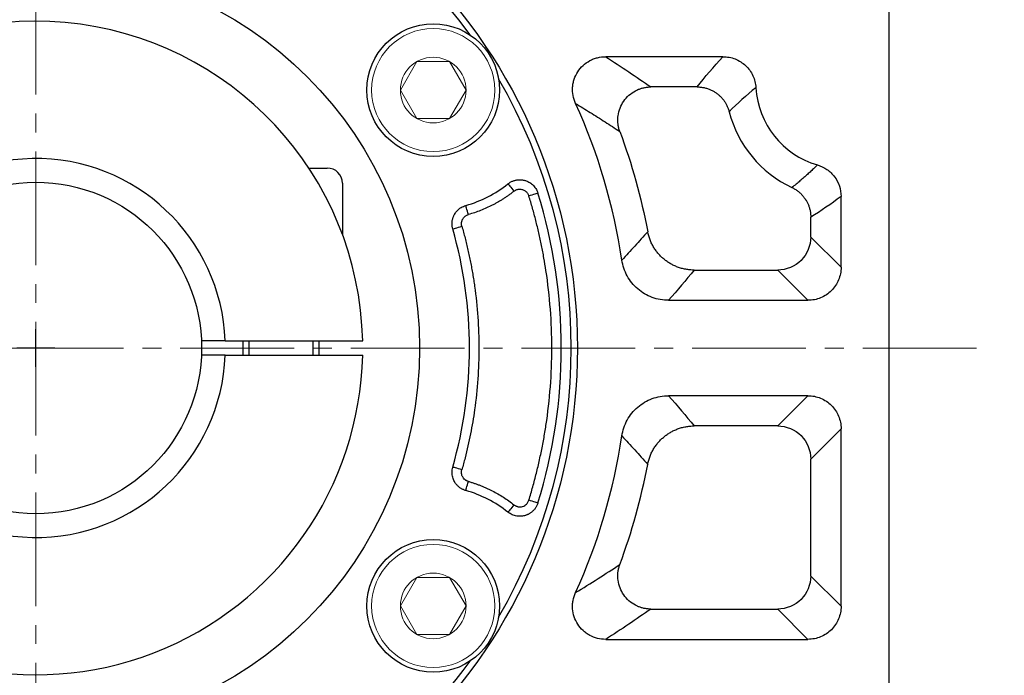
# Model space of a CAD drawing. Header units: millimetres. Extents: x 225 to 1476, y 239 to 1123.
# Tile 8 of 18: x 444 to 548, y 768 to 837. Entities that reach past the tile are written whole.
import ezdxf

# ---------------------------------------------------------------- set-up
doc = ezdxf.new("R2010")
doc.units = ezdxf.units.MM
doc.linetypes.add('点画线', pattern=[18, 12, -2, 2, -2])
for name, color, linetype, lineweight in [('7中心线层', 7, '点画线', 18), ('尺寸线', 1, 'Continuous', 18), ('标注线', 3, 'Continuous', 15), ('粗实线', 7, 'Continuous', 40), ('细实线', 211, 'Continuous', 18)]:
    doc.layers.add(name, color=color, linetype=linetype, lineweight=lineweight)
doc.styles.add('工程字', font='gbenor.shx', dxfattribs={"bigfont": 'gbcbig.shx'})
doc.dimstyles.new('ISO-25', dxfattribs={"dimtxt": 2.5, "dimasz": 2.5, "dimexe": 1.25, "dimexo": 0.625, "dimtad": 1, "dimtxsty": 'Standard', "dimcen": 2.5, "dimadec": 0, "dimazin": 0, "dimtfac": 1, "dimtmove": 0, "dimatfit": 3, "dimfxl": 1, "dimarcsym": 0})
doc.dimstyles.new('ISO-25-1', dxfattribs={"dimtxt": 9, "dimasz": 3.5, "dimexe": 1.25, "dimexo": 1, "dimgap": 1.5, "dimtad": 1, "dimtoh": 1, "dimtxsty": '工程字', "dimcen": 2, "dimadec": 0, "dimazin": 0, "dimtfac": 1, "dimtmove": 0, "dimatfit": 3, "dimfxl": 1, "dimarcsym": 0})

# ---------------------------------------------------------------- blocks, each defined once
blk = doc.blocks.new('*D93')
at = {"layer": 'Defpoints', "color": 0}
for p in [(517.03, 892.55), (517.03, 712.55), (569.46, 712.55)]:
    blk.add_point(p, dxfattribs=at)
at = {"layer": '标注线', "color": 0, "lineweight": -2}
for p, q in [((517.66, 892.55), (570.71, 892.55)), ((569.46, 890.05), (569.46, 715.05)), ((517.66, 712.55), (570.71, 712.55))]:
    blk.add_line(p, q, dxfattribs=at)
at = {"layer": '标注线', "color": 0}
for points in [[(569.88, 890.05), (569.04, 890.05), (569.46, 892.55)], [(569.04, 715.05), (569.88, 715.05), (569.46, 712.55)]]:
    blk.add_solid(points, dxfattribs=at)
at = {"layer": '标注线', "color": 0, "insert": (563.46, 802.55), "char_height": 10, "attachment_point": 5, "rotation": 90}
blk.add_mtext('180', dxfattribs=at)
blk = doc.blocks.new('*D95')
at = {"layer": 'Defpoints', "color": 0}
for p in [(521.28, 867.73), (369.61, 737.36)]:
    blk.add_point(p, dxfattribs=at)
at = {"layer": '标注线', "color": 0, "lineweight": -2}
for p, q in [((445.44, 800.55), (445.44, 804.55)), ((443.44, 802.55), (447.44, 802.55)), ((334.15, 706.88), (366.95, 735.08)), ((307.39, 706.88), (334.15, 706.88))]:
    blk.add_line(p, q, dxfattribs=at)
at = {"layer": '标注线', "color": 0}
blk.add_solid([(367.33, 734.64), (366.57, 735.52), (369.61, 737.36)], dxfattribs=at)
at = {"layer": '标注线', "color": 0, "insert": (317.52, 712.88), "char_height": 9, "attachment_point": 5, "style": '工程字'}
blk.add_mtext('∅200', dxfattribs=at)
blk = doc.blocks.new('*D96')
at = {"layer": 'Defpoints', "color": 0}
for p in [(525.26, 885.34), (365.63, 719.75)]:
    blk.add_point(p, dxfattribs=at)
at = {"layer": '尺寸线', "color": 0, "lineweight": -2}
for p, q in [((544.17, 904.96), (527.69, 887.86)), ((570.93, 904.96), (544.17, 904.96)), ((445.44, 800.55), (445.44, 804.55)), ((443.44, 802.55), (447.44, 802.55))]:
    blk.add_line(p, q, dxfattribs=at)
at = {"layer": '尺寸线', "color": 0}
blk.add_solid([(527.27, 888.26), (528.11, 887.46), (525.26, 885.34)], dxfattribs=at)
at = {"layer": '尺寸线', "color": 0, "lineweight": 25, "insert": (560.8, 910.96), "char_height": 9, "attachment_point": 5, "style": '工程字'}
blk.add_mtext('∅230{}{{\\H0.7x;}{}}', dxfattribs=at)
blk = doc.blocks.new('*D98')
at = {"layer": 'Defpoints', "color": 0}
for p in [(445.44, 901.79), (501.17, 746.82), (531.14, 716.85), (445.44, 703.3), (477.47, 683.02)]:
    blk.add_point(p, dxfattribs=at)
at = {"layer": '标注线', "color": 0, "lineweight": -2}
for p, q in [((531.59, 716.4), (533.83, 714.16)), ((445.44, 702.67), (445.44, 677.56))]:
    blk.add_line(p, q, dxfattribs=at)
blk.add_arc((445.44, 802.55), 123.74, 271.1576, 313.8424, dxfattribs=at)
at = {"layer": '标注线', "color": 0}
for points in [[(531.45, 713), (530.87, 713.6), (532.94, 715.05)], [(447.94, 679.25), (447.95, 678.41), (445.44, 678.81)]]:
    blk.add_solid(points, dxfattribs=at)
at = {"layer": '标注线', "color": 0, "insert": (499.42, 697.9), "char_height": 10, "attachment_point": 5, "rotation": 27.2834}
blk.add_mtext('45%%d', dxfattribs=at)

msp = doc.modelspace()

# ---------------------------------------------------------------- linework, layer by layer
at = {"layer": '7中心线层'}
for p, q in [((445.4449, 703.2975), (445.4449, 901.793)), ((544.6927, 802.5452), (323.6711, 802.5452))]:
    msp.add_line(p, q, dxfattribs=at)
at = {"layer": '粗实线', "color": 0, "lineweight": 30}
for p, q in [((535.4449, 874.1343), (535.4449, 730.9561)), ((465.4308, 803.2952), (462.9288, 803.2952)), ((465.4308, 803.2952), (479.9367, 803.2952)), ((465.4308, 801.7952), (462.9288, 801.7952)), ((465.4308, 801.7952), (479.9367, 801.7952))]:
    msp.add_line(p, q, dxfattribs=at)
for centre, radius in [((445.4449, 802.5452), 57.15), ((445.4449, 802.5452), 40.5), ((487.3784, 829.7772), 7), ((445.4449, 802.5452), 17.5), ((487.3784, 775.3133), 7)]:
    msp.add_circle(centre, radius, dxfattribs=at)
for radius, start, end in [(56.5, 35.800973, 99.199034), (34.5, 1.245659, 168.438501), (56.5, 329.800973, 30.199032), (20, 2.149096, 357.850904), (34.5, 223.561499, 358.754341), (56.5, 215.800973, 279.199034), (56.5, 284.800972, 324.199032)]:
    msp.add_arc((445.4449, 802.5452), radius, start, end, dxfattribs=at)
at = {"layer": '细实线', "color": 0, "lineweight": -3}
for p, q in [((517.9496, 833.3016), (505.5788, 833.3016)), ((515.2332, 830.11), (510.3416, 830.11)), ((530.4101, 811.0715), (530.4101, 818.5405)), ((527.2185, 814.2631), (527.2185, 816.348)), ((530.4101, 811.0715), (527.2185, 814.2631)), ((514.9135, 810.7716), (523.727, 810.7716)), ((526.9187, 807.58), (523.727, 810.7716)), ((512.2195, 807.58), (526.9187, 807.58)), ((526.9186, 797.5105), (512.2195, 797.5105)), ((526.9186, 797.5105), (523.727, 794.3188)), ((523.727, 794.3188), (514.9135, 794.3188)), ((530.4101, 794.019), (527.2185, 790.8274)), ((530.4101, 775.2803), (530.4101, 794.019)), ((527.2185, 778.4719), (527.2185, 790.8274)), ((530.4101, 775.2803), (527.2185, 778.4719)), ((510.3416, 774.9805), (523.727, 774.9805)), ((523.727, 774.9805), (526.9186, 771.7888)), ((505.5788, 771.7888), (526.9186, 771.7888))]:
    msp.add_line(p, q, dxfattribs=at)
at = {"layer": '细实线', "color": 0, "lineweight": -2}
for p, q in [((474.2416, 821.5452), (476.1946, 821.5452)), ((477.7946, 819.9452), (477.7946, 814.5347)), ((467.2946, 803.2952), (467.2946, 801.7952)), ((467.9196, 803.2952), (467.9196, 801.7952)), ((474.6696, 803.2952), (474.6696, 801.7952)), ((475.2946, 803.2952), (475.2946, 801.7952))]:
    msp.add_line(p, q, dxfattribs=at)
at = {"layer": '细实线'}
for points in [[(483.9134, 829.7772), (485.6455, 832.7772), (489.1113, 832.7772), (490.8434, 829.7772)], [(483.9134, 829.7772), (485.6455, 826.7772), (489.1113, 826.7772), (490.8434, 829.7772)], [(483.9134, 775.3133), (485.6455, 778.3133), (489.1113, 778.3133), (490.8434, 775.3133)], [(483.9134, 775.3133), (485.6455, 772.3133), (489.1113, 772.3133), (490.8434, 775.3133)]]:
    msp.add_lwpolyline(points, dxfattribs=at)
at = {"layer": '细实线', "color": 0, "lineweight": -3, "flags": 128}
for points in [[(495.2694, 819.8768), (495.285, 819.8573), (495.3229, 819.8097), (495.3817, 819.7359), (495.4593, 819.6385), (495.5528, 819.5212), (495.6588, 819.3883), (495.7734, 819.2445), (495.8923, 819.0953)], [(497.4703, 818.6082), (497.6536, 818.6649), (497.8302, 818.7194), (497.9933, 818.7697), (498.137, 818.8141), (498.256, 818.8508), (498.3457, 818.8785), (498.4029, 818.8962), (498.4255, 818.9032)], [(491.0904, 816.6315), (491.0386, 816.8151), (490.9886, 816.992), (490.9424, 817.1556), (490.9017, 817.3), (490.8678, 817.4198), (490.8422, 817.5106), (490.8257, 817.5692), (490.8189, 817.5933)], [(489.4402, 815.1204), (489.4643, 815.1273), (489.5227, 815.144), (489.6135, 815.1699), (489.7332, 815.2041), (489.8774, 815.2454), (490.0409, 815.2921), (490.2176, 815.3426), (490.4011, 815.395)], [(490.4011, 789.6954), (490.2177, 789.7479), (490.0409, 789.7984), (489.8774, 789.8451), (489.7332, 789.8863), (489.6135, 789.9206), (489.5227, 789.9465), (489.4643, 789.9632), (489.4402, 789.9701)], [(490.8189, 787.4972), (490.8257, 787.5213), (490.8422, 787.5798), (490.8678, 787.6707), (490.9017, 787.7905), (490.9424, 787.9349), (490.9886, 788.0985), (491.0386, 788.2754), (491.0904, 788.459)], [(498.4255, 786.1873), (498.4029, 786.1943), (498.3457, 786.2119), (498.256, 786.2397), (498.137, 786.2764), (497.9933, 786.3208), (497.8302, 786.3711), (497.6536, 786.4256), (497.4703, 786.4822)], [(495.8923, 785.9952), (495.7734, 785.8459), (495.6588, 785.7022), (495.5528, 785.5693), (495.4593, 785.4519), (495.3817, 785.3546), (495.3229, 785.2808), (495.285, 785.2332), (495.2694, 785.2136)]]:
    msp.add_lwpolyline(points, dxfattribs=at)
at = {"layer": '细实线'}
for centre, radius in [((487.3784, 829.7772), 6.5), ((487.3784, 829.7772), 3.465), ((487.3784, 775.3133), 6.5), ((487.3784, 775.3133), 3.465)]:
    msp.add_circle(centre, radius, dxfattribs=at)
at = {"layer": '细实线', "color": 0, "lineweight": -3}
for centre, radius, start, end in [((530.4449, 830.5452), 9.0348, 183.321197, 253.718211), ((445.4449, 802.5452), 62.5348, 8.536128, 24.389716), ((530.4449, 830.5452), 12.2264, 194.438967, 244.74324), ((487.3784, 829.7772), 12.6604, 285.768384, 308.556326), ((445.4449, 802.5452), 55.4484, 342.841768, 17.158238), ((445.4449, 802.5452), 45.7572, 344.048523, 15.951483), ((445.4449, 802.5452), 62.5348, 335.610301, 351.463873), ((445.4449, 802.5452), 65.7264, 339.647792, 349.229951), ((487.3784, 775.3133), 12.6604, 51.44368, 74.231622)]:
    msp.add_arc(centre, radius, start, end, dxfattribs=at)
at = {"layer": '细实线', "color": 0, "lineweight": -2}
msp.add_arc((476.1946, 819.9452), 1.6, 0, 90, dxfattribs=at)
at = {"layer": '细实线', "color": 0, "lineweight": -3}
for points, knots in [([(502.3989, 828.3684), (502.277, 828.6358), (502.1901, 828.9123), (502.0847, 829.4836), (502.0675, 829.7795), (502.0967, 830.213), (502.1154, 830.3568), (502.1713, 830.6428), (502.2088, 830.7858), (502.3463, 831.2008), (502.4713, 831.4624), (502.7886, 831.9552), (502.9767, 832.1789), (503.4031, 832.5733), (503.6449, 832.7457), (504.0279, 832.9517), (504.1596, 833.0123), (504.4314, 833.1173), (504.5722, 833.1617), (504.9966, 833.2673), (505.285, 833.3023), (505.5788, 833.3016)], [0, 0, 0, 0, 0.125, 0.125, 0.25, 0.25, 0.3125, 0.3125, 0.375, 0.375, 0.5, 0.5, 0.625, 0.625, 0.75, 0.75, 0.8125, 0.8125, 0.875, 0.875, 1, 1, 1, 1]), ([(517.9496, 833.3016), (518.1712, 833.302), (518.3892, 833.2815), (518.8184, 833.2005), (519.0316, 833.1391), (519.4413, 832.9774), (519.636, 832.8782), (520.0054, 832.6437), (520.1817, 832.5067), (520.5008, 832.2058), (520.6449, 832.0416), (520.9019, 831.6856), (521.0146, 831.4931), (521.2909, 830.8982), (521.4003, 830.4642), (521.4253, 830.0218)], [0, 0, 0, 0, 0.125, 0.125, 0.25, 0.25, 0.375, 0.375, 0.5, 0.5, 0.625, 0.625, 0.75, 0.75, 1, 1, 1, 1]), ([(507.0681, 825.4042), (507.0472, 825.4643), (507.0057, 825.5833), (506.9563, 825.7639), (506.9168, 825.9428), (506.8875, 826.1189), (506.8676, 826.2908), (506.8566, 826.4576), (506.8535, 826.6181), (506.8574, 826.7715), (506.8673, 826.9171), (506.9083, 827.2925), (507.0593, 827.8839), (507.4545, 828.6254), (508.0122, 829.2548), (508.5552, 829.6306), (508.9914, 829.8376), (509.2843, 829.9474), (509.6119, 830.0356), (509.9682, 830.0969), (510.2153, 830.1056), (510.3416, 830.11)], [0, 0, 0, 0, 0.02845973, 0.05642442, 0.08378637, 0.11044166, 0.13629132, 0.16124235, 0.1852085, 0.2081108, 0.2298779, 0.25044611, 0.3770522, 0.4997401, 0.62276936, 0.74963581, 0.79181403, 0.83860148, 0.8893927, 0.94346509, 1, 1, 1, 1]), ([(515.2331, 830.11), (515.2943, 830.1089), (515.4167, 830.1068), (515.5996, 830.0914), (515.7812, 830.0671), (515.9607, 830.0333), (516.1372, 829.9905), (516.3101, 829.9389), (516.4785, 829.879), (516.642, 829.8113), (516.7999, 829.7364), (516.9518, 829.6549), (517.0972, 829.5674), (517.2358, 829.4747), (517.4063, 829.3486), (517.6058, 829.179), (517.8271, 828.9543), (518.0322, 828.7036), (518.2169, 828.4293), (518.3764, 828.1341), (518.5101, 827.8227), (518.5731, 827.6054), (518.6047, 827.4966)], [0, 0, 0, 0, 0.0400153, 0.08003377, 0.119984, 0.15979469, 0.1993953, 0.23871675, 0.27769205, 0.31625681, 0.35434984, 0.39191353, 0.42889427, 0.46524268, 0.50091386, 0.5674726, 0.63621592, 0.70682277, 0.77892479, 0.85211447, 0.92595629, 1, 1, 1, 1]), ([(502.3989, 828.3684), (502.6582, 828.2096), (503.1803, 827.89), (503.9566, 827.4065), (504.7346, 826.9161), (505.513, 826.4185), (506.293, 825.9139), (506.8087, 825.5748), (507.0681, 825.4042)], [0, 0, 0, 0, 0.16126461, 0.32468975, 0.49027564, 0.65802251, 0.82793056, 1, 1, 1, 1]), ([(527.9119, 821.8728), (527.8013, 821.7624), (527.5763, 821.5377), (527.2263, 821.2042), (526.8599, 820.8663), (526.4764, 820.525), (526.0759, 820.1806), (525.6589, 819.8328), (525.3731, 819.6038), (525.2282, 819.4876)], [0, 0, 0, 0, 0.12927784, 0.26308227, 0.4014132, 0.54427056, 0.69165423, 0.84356409, 1, 1, 1, 1]), ([(527.9119, 821.8728), (528.2713, 821.768), (528.6135, 821.6052), (529.229, 821.1789), (529.5005, 820.9161), (529.9425, 820.3248), (530.1177, 819.9884), (530.3497, 819.2876), (530.4102, 818.9149), (530.4101, 818.5405)], [0, 0, 0, 0, 0.25, 0.25, 0.5, 0.5, 0.75, 0.75, 1, 1, 1, 1]), ([(495.2694, 819.8768), (495.3084, 819.9065), (495.3867, 819.9662), (495.5123, 820.0445), (495.6433, 820.1141), (495.7791, 820.1736), (495.9183, 820.2228), (496.0593, 820.2612), (496.2008, 820.2888), (496.3415, 820.306), (496.4799, 820.3132), (496.615, 820.3109), (496.7457, 820.3), (496.8711, 820.2813), (496.9905, 820.2558), (497.1281, 820.2177), (497.2899, 820.1592), (497.4785, 820.069), (497.6719, 819.949), (497.8624, 819.7968), (498.0417, 819.6127), (498.2005, 819.3988), (498.3342, 819.1614), (498.395, 818.9894), (498.4255, 818.9032)], [0, 0, 0, 0, 0.03784549, 0.07595963, 0.11419234, 0.15238808, 0.19038897, 0.22803794, 0.26518196, 0.30167484, 0.33737988, 0.37217189, 0.40593877, 0.43858249, 0.47001952, 0.50018075, 0.54880793, 0.60266429, 0.66133066, 0.72420612, 0.79050619, 0.85928527, 0.92948449, 1, 1, 1, 1]), ([(495.8923, 819.0953), (495.8031, 819.0253), (495.6249, 818.8853), (495.3513, 818.6839), (495.0734, 818.4892), (494.7909, 818.3017), (494.5037, 818.1212), (494.212, 817.9479), (493.9156, 817.7817), (493.5149, 817.5698), (493.0048, 817.3236), (492.3792, 817.0599), (491.7417, 816.8254), (491.3077, 816.6962), (491.0904, 816.6315)], [0, 0, 0, 0, 0.06262688, 0.12514083, 0.18758042, 0.24998437, 0.31239147, 0.3748405, 0.43737016, 0.500019, 0.62515049, 0.74998437, 0.87483084, 1, 1, 1, 1]), ([(495.8923, 819.0953), (495.9164, 819.1135), (495.9904, 819.1695), (496.1212, 819.2374), (496.2689, 819.2857), (496.433, 819.3149), (496.6094, 819.3158), (496.7916, 819.2795), (496.9471, 819.2197), (497.0859, 819.1397), (497.2147, 819.0336), (497.3243, 818.9077), (497.414, 818.7657), (497.4515, 818.6608), (497.4703, 818.6082)], [0, 0, 0, 0, 0.04667748, 0.14329242, 0.22589188, 0.28603964, 0.40026528, 0.49604645, 0.57153078, 0.65687982, 0.74246845, 0.82820787, 0.91401515, 1, 1, 1, 1]), ([(525.2282, 819.4876), (525.2828, 819.4607), (525.3922, 819.4069), (525.5504, 819.3153), (525.7036, 819.2165), (525.8509, 819.1099), (525.9917, 818.9965), (526.1255, 818.8767), (526.2519, 818.7514), (526.3705, 818.621), (526.4812, 818.4865), (526.5837, 818.3484), (526.7047, 818.1674), (526.8377, 817.9353), (526.9709, 817.6445), (527.0789, 817.3364), (527.1579, 817.0146), (527.2085, 816.6836), (527.2152, 816.46), (527.2185, 816.348)], [0, 0, 0, 0, 0.04662915, 0.0932478, 0.13977806, 0.18614247, 0.23226469, 0.27807023, 0.32348702, 0.36844608, 0.41288196, 0.45673326, 0.49994293, 0.57945481, 0.6610509, 0.74434698, 0.82891482, 0.91429299, 1, 1, 1, 1]), ([(497.4703, 786.4822), (497.5419, 786.7176), (497.6852, 787.188), (497.8879, 787.897), (498.0815, 788.6081), (498.2653, 789.3214), (498.4393, 790.037), (498.6036, 790.7548), (498.7582, 791.4749), (498.903, 792.1971), (499.0381, 792.9217), (499.1635, 793.6484), (499.4546, 795.4834), (499.7911, 798.4459), (499.9448, 802.5451), (499.7911, 806.6445), (499.4315, 809.8106), (499.0637, 812.048), (498.8115, 813.3755), (498.5267, 814.6955), (498.2085, 816.0079), (497.8599, 817.3135), (497.6002, 818.1765), (497.4703, 818.6082)], [0, 0, 0, 0, 0.02263161, 0.04524483, 0.06784382, 0.0904327, 0.11301562, 0.13559675, 0.15818021, 0.18077018, 0.20337079, 0.22598619, 0.24862051, 0.37430312, 0.50000221, 0.62568483, 0.75138391, 0.79286025, 0.83428639, 0.87568785, 0.91709023, 0.9585191, 1, 1, 1, 1]), ([(489.4402, 815.1204), (489.4284, 815.165), (489.4049, 815.2543), (489.3814, 815.3909), (489.3669, 815.5283), (489.362, 815.6656), (489.3664, 815.8017), (489.3799, 815.9355), (489.4019, 816.0661), (489.4319, 816.1924), (489.469, 816.3139), (489.5126, 816.4298), (489.5618, 816.5397), (489.6346, 816.6796), (489.743, 816.8495), (489.9022, 817.0423), (490.093, 817.2212), (490.3129, 817.3774), (490.5558, 817.5073), (490.731, 817.5646), (490.8189, 817.5933)], [0, 0, 0, 0, 0.04402769, 0.08810008, 0.13206966, 0.17578855, 0.21911106, 0.26189607, 0.3040093, 0.34532521, 0.38572854, 0.42511558, 0.46339485, 0.50048753, 0.57560089, 0.65516822, 0.73841298, 0.82437687, 0.91196284, 1, 1, 1, 1]), ([(490.4011, 815.395), (490.3938, 815.4231), (490.3787, 815.4817), (490.3655, 815.5756), (490.3608, 815.6779), (490.3696, 815.823), (490.4079, 815.9877), (490.4825, 816.1534), (490.5863, 816.3099), (490.7165, 816.4417), (490.864, 816.5401), (490.9824, 816.5974), (491.0572, 816.621), (491.0904, 816.6315)], [0, 0, 0, 0, 0.05531503, 0.11550615, 0.18060319, 0.25069826, 0.39256284, 0.50041004, 0.59604981, 0.75004004, 0.85020271, 0.93361159, 1, 1, 1, 1]), ([(490.4011, 815.395), (490.4597, 815.187), (490.5768, 814.7711), (490.7414, 814.1443), (490.8979, 813.5159), (491.0454, 812.8856), (491.1842, 812.2534), (491.3142, 811.6193), (491.4354, 810.9834), (491.5478, 810.3455), (491.6514, 809.7058), (491.8741, 808.2003), (492.1255, 805.8154), (492.2395, 802.5454), (492.1255, 799.2752), (491.8514, 796.6755), (491.5523, 794.7447), (491.3188, 793.4706), (491.0494, 792.2041), (490.7473, 790.9443), (490.5166, 790.1119), (490.4011, 789.6954)], [0, 0, 0, 0, 0.02490772, 0.04979674, 0.07467182, 0.09953776, 0.12439932, 0.14926129, 0.17412847, 0.19900562, 0.22389753, 0.24880896, 0.3743956, 0.50000295, 0.6255896, 0.75119695, 0.80099252, 0.85073235, 0.90045469, 0.95019783, 1, 1, 1, 1]), ([(510.0135, 814.8274), (509.7858, 814.5722), (509.333, 814.0648), (508.6499, 813.3097), (507.9697, 812.5648), (507.5136, 812.0722), (507.2869, 811.8275)], [0, 0, 0, 0, 0.25458623, 0.50611497, 0.75458622, 1, 1, 1, 1]), ([(514.9135, 810.7716), (514.8385, 810.7727), (514.6886, 810.7749), (514.4643, 810.791), (514.2411, 810.8164), (514.0197, 810.8519), (513.801, 810.8971), (513.5854, 810.9518), (513.3739, 811.0155), (513.1669, 811.088), (512.965, 811.1687), (512.7689, 811.2572), (512.5788, 811.3529), (512.3953, 811.4552), (512.2187, 811.5636), (512.0493, 811.6775), (511.8873, 811.7962), (511.6797, 811.9614), (511.43, 812.1856), (511.1478, 812.4838), (510.8841, 812.8133), (510.6442, 813.1722), (510.4326, 813.5573), (510.2544, 813.9647), (510.1095, 814.3889), (510.0455, 814.6811), (510.0135, 814.8274)], [0, 0, 0, 0, 0.03261277, 0.06524057, 0.09784022, 0.1303684, 0.16278197, 0.19503827, 0.22709543, 0.2589126, 0.29045031, 0.32167059, 0.35253728, 0.38301616, 0.41307512, 0.44268428, 0.47181609, 0.50044538, 0.55810853, 0.61767269, 0.67890916, 0.74155398, 0.80531233, 0.8698648, 0.93487528, 1, 1, 1, 1]), ([(527.2185, 814.2631), (527.216, 813.3474), (526.8388, 812.4431), (525.547, 811.1513), (524.6427, 810.7742), (523.727, 810.7716)], [0, 0, 0, 0, 0.5, 0.5, 1, 1, 1, 1]), ([(512.2195, 807.58), (511.9212, 807.5797), (511.6274, 807.6058), (511.0483, 807.7088), (510.7617, 807.7862), (510.2036, 807.9925), (509.9375, 808.1191), (509.4306, 808.4175), (509.1878, 808.5911), (508.738, 808.9784), (508.5329, 809.1896), (508.1617, 809.6467), (507.9942, 809.8951), (507.7086, 810.4138), (507.5902, 810.6832), (507.4015, 811.2415), (507.3309, 811.5324), (507.2869, 811.8275)], [0, 0, 0, 0, 0.125, 0.125, 0.25, 0.25, 0.375, 0.375, 0.5, 0.5, 0.625, 0.625, 0.75, 0.75, 0.875, 0.875, 1, 1, 1, 1]), ([(530.4101, 811.0715), (530.4105, 810.8408), (530.3884, 810.6139), (530.301, 810.1674), (530.2345, 809.9454), (530.0603, 809.522), (529.9534, 809.3212), (529.7006, 808.9412), (529.5532, 808.7613), (529.231, 808.4388), (529.0552, 808.2942), (528.6732, 808.039), (528.4697, 807.9307), (528.0491, 807.7572), (527.8292, 807.6907), (527.3776, 807.6017), (527.1494, 807.5797), (526.9187, 807.58)], [0, 0, 0, 0, 0.125, 0.125, 0.25, 0.25, 0.375, 0.375, 0.5, 0.5, 0.625, 0.625, 0.75, 0.75, 0.875, 0.875, 1, 1, 1, 1]), ([(507.2869, 793.263), (507.3308, 793.5574), (507.401, 793.8479), (507.5919, 794.4119), (507.7129, 794.6854), (507.9977, 795.2008), (508.1619, 795.4441), (508.5338, 795.9018), (508.7428, 796.1166), (509.1888, 796.4999), (509.4275, 796.6709), (509.9366, 796.971), (510.2067, 797.0991), (510.7578, 797.3029), (511.0413, 797.3801), (511.6243, 797.4844), (511.9218, 797.5107), (512.2195, 797.5105)], [0, 0, 0, 0, 0.125, 0.125, 0.25, 0.25, 0.375, 0.375, 0.5, 0.5, 0.625, 0.625, 0.75, 0.75, 0.875, 0.875, 1, 1, 1, 1]), ([(526.9186, 797.5105), (527.1493, 797.5108), (527.3762, 797.4888), (527.8227, 797.4013), (528.0447, 797.3349), (528.4682, 797.1606), (528.669, 797.0538), (529.0489, 796.801), (529.2288, 796.6536), (529.5513, 796.3314), (529.696, 796.1555), (529.9511, 795.7736), (530.0594, 795.5701), (530.2329, 795.1495), (530.2994, 794.9295), (530.3884, 794.4779), (530.4105, 794.2497), (530.4101, 794.019)], [0, 0, 0, 0, 0.125, 0.125, 0.25, 0.25, 0.375, 0.375, 0.5, 0.5, 0.625, 0.625, 0.75, 0.75, 0.875, 0.875, 1, 1, 1, 1]), ([(510.0135, 790.2631), (510.0286, 790.3365), (510.0587, 790.4833), (510.1165, 790.7007), (510.1831, 790.9152), (510.2594, 791.126), (510.3447, 791.3325), (510.4386, 791.534), (510.5408, 791.7299), (510.6506, 791.9197), (510.7677, 792.103), (510.8912, 792.2791), (511.0208, 792.448), (511.1556, 792.6091), (511.2951, 792.7623), (511.4386, 792.9075), (511.5855, 793.0445), (511.7866, 793.2175), (512.0535, 793.4209), (512.3991, 793.6425), (512.7721, 793.8399), (513.1696, 794.0085), (513.5874, 794.1444), (514.0209, 794.2433), (514.4647, 794.3065), (514.7638, 794.3147), (514.9135, 794.3188)], [0, 0, 0, 0, 0.0326106, 0.06523657, 0.0978347, 0.13036167, 0.16277433, 0.19503, 0.22708682, 0.25890393, 0.29044185, 0.3216626, 0.35253001, 0.38300986, 0.41307004, 0.44268065, 0.47181415, 0.50044535, 0.55810477, 0.61766618, 0.6789009, 0.74154503, 0.8053038, 0.86985787, 0.93487117, 1, 1, 1, 1]), ([(523.727, 794.3188), (524.6427, 794.3163), (525.547, 793.9392), (526.8388, 792.6473), (527.216, 791.7431), (527.2185, 790.8274)], [0, 0, 0, 0, 0.5, 0.5, 1, 1, 1, 1]), ([(507.2869, 793.263), (507.5136, 793.0183), (507.9697, 792.5257), (508.6499, 791.7808), (509.333, 791.0257), (509.7858, 790.5183), (510.0135, 790.2631)], [0, 0, 0, 0, 0.24541379, 0.49388505, 0.74541378, 1, 1, 1, 1]), ([(490.8189, 787.4972), (490.7747, 787.5107), (490.6863, 787.5376), (490.5578, 787.5895), (490.4332, 787.6493), (490.3139, 787.7174), (490.2005, 787.7927), (490.0939, 787.8744), (489.9945, 787.9616), (489.9029, 788.0534), (489.8193, 788.1486), (489.7438, 788.2463), (489.6763, 788.3455), (489.5955, 788.481), (489.5077, 788.6627), (489.4271, 788.8999), (489.3751, 789.1566), (489.3577, 789.4261), (489.375, 789.7011), (489.4184, 789.8803), (489.4402, 789.9701)], [0, 0, 0, 0, 0.04405296, 0.08813896, 0.13210942, 0.17581557, 0.21911101, 0.26185412, 0.30391031, 0.34515391, 0.38546976, 0.42475438, 0.46291664, 0.4998782, 0.57520118, 0.654936, 0.73830386, 0.82434595, 0.91196695, 1, 1, 1, 1]), ([(491.0904, 788.459), (491.0623, 788.4677), (491.0038, 788.4858), (490.9168, 788.5243), (490.8278, 788.5739), (490.7088, 788.6579), (490.5893, 788.7767), (490.4819, 788.9365), (490.4061, 789.1075), (490.3632, 789.3015), (490.3579, 789.5042), (490.3869, 789.6325), (490.4011, 789.6954)], [0, 0, 0, 0, 0.05628199, 0.11672776, 0.18139362, 0.25038687, 0.39466146, 0.49989329, 0.61672228, 0.74952531, 0.87721177, 1, 1, 1, 1]), ([(491.0904, 788.459), (491.1994, 788.4274), (491.417, 788.3643), (491.7402, 788.2594), (492.0604, 788.1473), (492.3775, 788.0271), (492.6915, 787.8991), (493.0025, 787.7632), (493.3104, 787.6194), (493.7162, 787.4174), (494.2137, 787.1467), (494.7927, 786.7922), (495.3549, 786.4111), (495.713, 786.1339), (495.8923, 785.9952)], [0, 0, 0, 0, 0.06262688, 0.12514083, 0.18758042, 0.24998437, 0.31239147, 0.3748405, 0.43737016, 0.500019, 0.62515049, 0.74998437, 0.87483084, 1, 1, 1, 1]), ([(495.8923, 785.9952), (495.9184, 785.9755), (495.9703, 785.9363), (496.0546, 785.8877), (496.1426, 785.8473), (496.2348, 785.8157), (496.3768, 785.7818), (496.5728, 785.7679), (496.8131, 785.8126), (497.0369, 785.9117), (497.2079, 786.047), (497.3304, 786.1908), (497.4156, 786.3296), (497.452, 786.4311), (497.4703, 786.4822)], [0, 0, 0, 0, 0.05051482, 0.10036625, 0.15003513, 0.20000757, 0.25076098, 0.3754265, 0.50029509, 0.62502727, 0.75003116, 0.8336568, 0.91623307, 1, 1, 1, 1]), ([(498.4255, 786.1873), (498.4101, 786.1411), (498.3793, 786.0486), (498.3204, 785.9146), (498.2529, 785.7854), (498.1765, 785.6625), (498.0926, 785.5467), (498.0021, 785.439), (497.9064, 785.34), (497.8069, 785.25), (497.7048, 785.1694), (497.6014, 785.098), (497.4981, 785.0356), (497.3958, 784.9819), (497.2958, 784.9363), (497.1988, 784.8982), (497.0691, 784.8547), (496.8978, 784.8116), (496.6776, 784.7808), (496.4425, 784.775), (496.1982, 784.7985), (495.951, 784.8539), (495.709, 784.9424), (495.4777, 785.0602), (495.3387, 785.1626), (495.2694, 785.2136)], [0, 0, 0, 0, 0.03762025, 0.07529768, 0.11286558, 0.15015496, 0.18699805, 0.22323163, 0.25870018, 0.29325853, 0.32677403, 0.35912808, 0.39021705, 0.41995259, 0.44826143, 0.47508468, 0.50037686, 0.55391484, 0.61120011, 0.67177603, 0.73505335, 0.80032521, 0.86679765, 0.93363294, 1, 1, 1, 1]), ([(510.3416, 774.9805), (510.278, 774.9817), (510.1518, 774.9842), (509.965, 775.0008), (509.7834, 775.026), (509.6081, 775.0598), (509.44, 775.101), (509.28, 775.1486), (509.1287, 775.2014), (508.9867, 775.2583), (508.8542, 775.318), (508.5155, 775.4873), (508.0122, 775.8356), (507.4539, 776.4658), (507.0587, 777.2079), (506.8959, 777.8473), (506.8538, 778.3278), (506.853, 778.6403), (506.8843, 778.9776), (506.9508, 779.3323), (507.0284, 779.5665), (507.0681, 779.6862)], [0, 0, 0, 0, 0.02851096, 0.05651302, 0.08389714, 0.11055823, 0.13639631, 0.16131751, 0.18523492, 0.20806905, 0.22974816, 0.25020835, 0.37745715, 0.50036149, 0.62326445, 0.74998698, 0.79215127, 0.83889315, 0.88961005, 0.94358347, 1, 1, 1, 1]), ([(527.2185, 778.4719), (527.216, 777.5563), (526.8388, 776.652), (525.547, 775.3602), (524.6427, 774.983), (523.727, 774.9805)], [0, 0, 0, 0, 0.5, 0.5, 1, 1, 1, 1]), ([(505.5788, 771.7888), (505.285, 771.7882), (504.9972, 771.8232), (504.4334, 771.9632), (504.1567, 772.0697), (503.774, 772.2753), (503.6508, 772.3518), (503.4134, 772.5208), (503.2986, 772.614), (502.9775, 772.9106), (502.7908, 773.1324), (502.473, 773.6249), (502.3469, 773.8886), (502.1638, 774.4398), (502.1067, 774.7312), (502.0772, 775.1651), (502.0764, 775.3101), (502.093, 775.6009), (502.1107, 775.7475), (502.1898, 776.1777), (502.277, 776.4547), (502.3989, 776.7221)], [0, 0, 0, 0, 0.125, 0.125, 0.25, 0.25, 0.3125, 0.3125, 0.375, 0.375, 0.5, 0.5, 0.625, 0.625, 0.75, 0.75, 0.8125, 0.8125, 0.875, 0.875, 1, 1, 1, 1]), ([(530.4101, 775.2803), (530.4105, 775.0496), (530.3884, 774.8227), (530.301, 774.3762), (530.2345, 774.1543), (530.0603, 773.7308), (529.9534, 773.53), (529.7006, 773.1501), (529.5532, 772.9701), (529.231, 772.6476), (529.0552, 772.503), (528.6732, 772.2479), (528.4697, 772.1396), (528.0491, 771.9661), (527.8292, 771.8995), (527.3776, 771.8106), (527.1494, 771.7885), (526.9186, 771.7888)], [0, 0, 0, 0, 0.125, 0.125, 0.25, 0.25, 0.375, 0.375, 0.5, 0.5, 0.625, 0.625, 0.75, 0.75, 0.875, 0.875, 1, 1, 1, 1])]:
    msp.add_open_spline(points, degree=3, knots=knots, dxfattribs=at)
for points in [[(505.5788, 833.3016), (507.2286, 832.2382), (508.8117, 831.1743), (510.3416, 830.11)], [(515.2331, 830.11), (516.058, 831.1742), (516.9461, 832.2382), (517.9496, 833.3016)], [(521.4253, 830.0218), (520.4056, 829.2371), (519.4751, 828.3838), (518.6047, 827.4966)], [(507.0681, 825.4042), (508.3424, 821.9689), (509.3288, 818.4269), (510.0135, 814.8274)], [(530.4101, 818.5405), (529.3465, 817.7431), (528.2826, 817.0225), (527.2185, 816.348)], [(514.9135, 810.7716), (514.0328, 809.7077), (513.1355, 808.6438), (512.2195, 807.58)], [(512.2195, 797.5105), (513.1355, 796.4467), (514.0328, 795.3828), (514.9135, 794.3188)], [(502.3989, 776.7221), (504.0127, 777.7061), (505.565, 778.6943), (507.0681, 779.6862)], [(510.3416, 774.9805), (508.8117, 773.9162), (507.2286, 772.8523), (505.5788, 771.7888)]]:
    msp.add_open_spline(points, degree=3, dxfattribs=at)

# ---------------------------------------------------------------- dimensions: what is measured, and where the dimension line sits
at = {"layer": '尺寸线', "lineweight": 25}
dim = msp.add_diameter_dim_2p(p1=(365.6325, 719.7504), p2=(525.2573, 885.34), text='<>{}{{\\H0.7x;}{}}', dimstyle='ISO-25-1', override={"dimtoh": 40, "dimlfac": 1, "dimse1": 1, "dimsd1": 1, "dimtix": 0, "dimtofl": 0, "dimatfit": 0}, dxfattribs=at)
dim.commit()
dim.dimension.update_dxf_attribs({"geometry": '*D96', "text_midpoint": (560.804, 904.9644), "dimtype": 163})
at = {"layer": '标注线'}
dim = msp.add_angular_dim_2l(base=(477.4711, 683.0217), line1=((445.4449, 703.2975), (445.4449, 901.793)), line2=((501.1676, 746.8225), (531.1435, 716.8466)), dimstyle='ISO-25', override={"dimtxt": 10, "dimgap": 1}, dxfattribs=at)
dim.commit()
dim.dimension.update_dxf_attribs({"geometry": '*D98', "text_midpoint": (502.1663, 692.5715), "dimtype": 162})
dim = msp.add_linear_dim(base=(569.4611, 712.5452), p1=(517.034, 892.5452), p2=(517.034, 712.5452), angle=270, dimstyle='ISO-25', override={"dimtxt": 10, "dimgap": 1}, dxfattribs=at)
dim.commit()
dim.dimension.update_dxf_attribs({"geometry": '*D93', "text_midpoint": (563.4611, 802.5452)})
dim = msp.add_diameter_dim_2p(p1=(521.2817, 867.7278), p2=(369.608, 737.3627), dimstyle='ISO-25-1', override={"dimtxsty": '工程字', "dimse2": 1, "dimsd2": 1, "dimtofl": 0, "dimatfit": 0}, dxfattribs=at)
dim.commit()
dim.dimension.update_dxf_attribs({"geometry": '*D95', "text_midpoint": (317.5166, 706.8826), "dimtype": 163})

doc.saveas('drawing.dxf')
